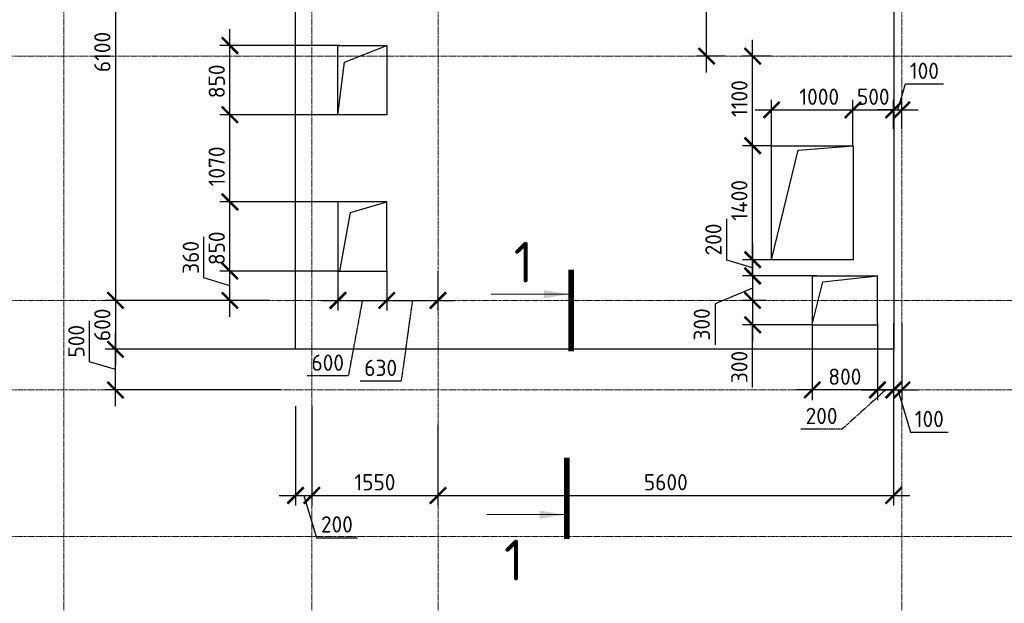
# Model space of a CAD drawing. Header units: millimetres. Extents: x -348641 to 659084, y -187953 to 16029.
# Tile 22 of 256: x -173467 to -161367, y -87178 to -80011. Entities that reach past the tile are written whole.
import ezdxf

# ---------------------------------------------------------------- set-up
doc = ezdxf.new("R2010")
doc.units = ezdxf.units.MM
for name, pattern in [('______5', [1100, 800, -100, 100, -100]), ('CENTER2', [28.575, 19.05, -3.175, 3.175, -3.175]), ('осевая', [50.8, 31.75, -6.35, 6.35, -6.35])]:
    doc.linetypes.add(name, pattern=pattern)
for name, color, linetype, lineweight in [('907Сл Осевые', 1, 'Continuous', 0), ('_0.5', 94, 'Continuous', 50), ('Standard', 7, 'Continuous', 25), ('Осевая', 10, 'CENTER2', 20), ('Оси', 40, '______5', 18), ('Перекрытие ж_бетон', 1, 'Continuous', 30), ('Размерная линия_ общее', 7, 'Continuous', 25), ('Узлы', 7, 'Continuous', 0)]:
    doc.layers.add(name, color=color, linetype=linetype, lineweight=lineweight)
doc.styles.add('GOST-2.304_Type-B', font='GOST_Common.ttf')
doc.dimstyles.new('СПДС', dxfattribs={"dimscale": 100, "dimtxt": 2.5, "dimasz": 2, "dimexe": 1.25, "dimexo": 0, "dimtad": 1, "dimdec": 0, "dimrnd": 5, "dimtxsty": 'GOST-2.304_Type-B', "dimblk": 'ARCHTICK', "dimcen": 2.5, "dimdle": 2, "dimclrd": 1, "dimclre": 1, "dimclrt": 1, "dimadec": 0, "dimazin": 2, "dimtfac": 0.75, "dimtdec": 0, "dimtmove": 1, "dimatfit": 3, "dimfxl": 1, "dimtfillclr": 256, "dimtolj": 1, "dimarcsym": 1})

# ---------------------------------------------------------------- blocks, each defined once
blk = doc.blocks.new('оси блок 2')
at = {"layer": 'Оси', "color": 16, "linetype": 'осевая', "lineweight": 0, "transparency": 33554687}
for p, q in [((-68904.7, -322543), (-68904.7, -347914.1)), ((-65854.7, -322543), (-65854.7, -347914.1)), ((-64304.7, -322543), (-64304.7, -347914.1)), ((-58604.7, -322543), (-58604.7, -347914.1)), ((-89822.3, -329401.3), (-37238.5, -329401.3)), ((-89822.3, -332401.3), (-37238.5, -332401.3)), ((-89822.3, -333501.3), (-37238.5, -333501.3)), ((-89822.3, -335301.3), (-37238.5, -335301.3))]:
    blk.add_line(p, q, dxfattribs=at)
blk = doc.blocks.new('_ArchTick')
at = {"color": 0, "linetype": 'ByBlock', "const_width": 0.15}
blk.add_lwpolyline([(-0.5, -0.5), (0.5, 0.5)], dxfattribs=at)
blk = doc.blocks.new('*D520')
at = {"layer": '907Сл Осевые', "color": 1, "lineweight": -2, "transparency": 16777216}
for p, q in [((-172290, -77158), (-172290, -83658)), ((-170077, -77358), (-172415, -77358)), ((-170403, -83458), (-172415, -83458))]:
    blk.add_line(p, q, dxfattribs=at)
at = {"layer": 'DEFPOINTS', "color": 0, "lineweight": 0, "transparency": 16777216}
for p in [(-170077, -77358, 360), (-172290, -83458), (-170403, -83458)]:
    blk.add_point(p, dxfattribs=at)
at = {"layer": '907Сл Осевые', "color": 1, "lineweight": -2, "transparency": 16777216, "xscale": 200, "yscale": 200, "zscale": 200}
for p, rotation in [((-172290, -77358), 90), ((-172290, -83458), 270)]:
    blk.add_blockref('_ArchTick', p, dxfattribs=dict(at, rotation=rotation))
at = {"layer": '907Сл Осевые', "color": 1, "lineweight": 0, "transparency": 16777216, "insert": (-172452, -80408), "char_height": 200, "attachment_point": 5, "rotation": 90, "style": 'GOST-2.304_Type-B'}
blk.add_mtext('\\A1;6100', dxfattribs=at)
blk = doc.blocks.new('*D521')
at = {"layer": '907Сл Осевые', "color": 1, "lineweight": -2, "transparency": 16777216}
for p, q in [((-172608, -84212), (-172608, -83707)), ((-172290, -84758), (-172290, -83858)), ((-170077, -84058), (-172415, -84058)), ((-172290, -84308), (-172608, -84212)), ((-170260, -84558), (-172415, -84558))]:
    blk.add_line(p, q, dxfattribs=at)
at = {"layer": 'DEFPOINTS', "color": 0, "lineweight": 0, "transparency": 16777216}
for p in [(-172290, -84058), (-170077, -84058, 360), (-170260, -84558)]:
    blk.add_point(p, dxfattribs=at)
at = {"layer": '907Сл Осевые', "color": 1, "lineweight": -2, "transparency": 16777216, "xscale": 200, "yscale": 200, "zscale": 200}
for p, rotation in [((-172290, -84058), 90), ((-172290, -84558), 270)]:
    blk.add_blockref('_ArchTick', p, dxfattribs=dict(at, rotation=rotation))
at = {"layer": '907Сл Осевые', "color": 1, "lineweight": 0, "transparency": 16777216, "insert": (-172771, -83960), "char_height": 200, "attachment_point": 5, "rotation": 90, "style": 'GOST-2.304_Type-B'}
blk.add_mtext('\\A1;500', dxfattribs=at)
blk = doc.blocks.new('*D522')
at = {"layer": '907Сл Осевые', "color": 1, "lineweight": -2, "transparency": 16777216}
for p, q in [((-170077, -84758), (-170077, -85978)), ((-169877, -84758), (-169877, -85978)), ((-170277, -85853), (-169677, -85853)), ((-169977, -85853), (-169821, -86372)), ((-169821, -86372), (-169316, -86372))]:
    blk.add_line(p, q, dxfattribs=at)
at = {"layer": 'DEFPOINTS', "color": 0, "lineweight": 0, "transparency": 16777216}
for p in [(-170077, -84758, 360), (-169877, -84758), (-169877, -85853)]:
    blk.add_point(p, dxfattribs=at)
at = {"layer": '907Сл Осевые', "color": 1, "lineweight": -2, "transparency": 16777216, "xscale": 200, "yscale": 200, "zscale": 200, "rotation": 180}
blk.add_blockref('_ArchTick', (-170077, -85853), dxfattribs=at)
at = {"layer": '907Сл Осевые', "color": 1, "lineweight": -2, "transparency": 16777216, "xscale": 200, "yscale": 200, "zscale": 200}
blk.add_blockref('_ArchTick', (-169877, -85853), dxfattribs=at)
at = {"layer": '907Сл Осевые', "color": 1, "lineweight": 0, "transparency": 16777216, "insert": (-169569, -86209), "char_height": 200, "attachment_point": 5, "style": 'GOST-2.304_Type-B'}
blk.add_mtext('\\A1;200', dxfattribs=at)
blk = doc.blocks.new('*D523')
at = {"layer": '907Сл Осевые', "color": 1, "lineweight": -2, "transparency": 16777216}
for p, q in [((-168327, -84985), (-168327, -85978)), ((-169877, -85145), (-169877, -85978)), ((-170077, -85853), (-168127, -85853))]:
    blk.add_line(p, q, dxfattribs=at)
at = {"layer": 'DEFPOINTS', "color": 0, "lineweight": 0, "transparency": 16777216}
for p in [(-168327, -84985), (-169877, -85145), (-168327, -85853)]:
    blk.add_point(p, dxfattribs=at)
at = {"layer": '907Сл Осевые', "color": 1, "lineweight": -2, "transparency": 16777216, "xscale": 200, "yscale": 200, "zscale": 200, "rotation": 180}
blk.add_blockref('_ArchTick', (-169877, -85853), dxfattribs=at)
at = {"layer": '907Сл Осевые', "color": 1, "lineweight": -2, "transparency": 16777216, "xscale": 200, "yscale": 200, "zscale": 200}
blk.add_blockref('_ArchTick', (-168327, -85853), dxfattribs=at)
at = {"layer": '907Сл Осевые', "color": 1, "lineweight": 0, "transparency": 16777216, "insert": (-169102, -85691), "char_height": 200, "attachment_point": 5, "style": 'GOST-2.304_Type-B'}
blk.add_mtext('\\A1;1550', dxfattribs=at)
blk = doc.blocks.new('*D524')
at = {"layer": '907Сл Осевые', "color": 1, "lineweight": -2, "transparency": 16777216}
for p, q in [((-162727, -84058), (-162727, -85978)), ((-168327, -84985), (-168327, -85978)), ((-168527, -85853), (-162527, -85853))]:
    blk.add_line(p, q, dxfattribs=at)
at = {"layer": 'DEFPOINTS', "color": 0, "lineweight": 0, "transparency": 16777216}
for p in [(-162727, -84058, 360), (-168327, -84985), (-162727, -85853)]:
    blk.add_point(p, dxfattribs=at)
at = {"layer": '907Сл Осевые', "color": 1, "lineweight": -2, "transparency": 16777216, "xscale": 200, "yscale": 200, "zscale": 200, "rotation": 180}
blk.add_blockref('_ArchTick', (-168327, -85853), dxfattribs=at)
at = {"layer": '907Сл Осевые', "color": 1, "lineweight": -2, "transparency": 16777216, "xscale": 200, "yscale": 200, "zscale": 200}
blk.add_blockref('_ArchTick', (-162727, -85853), dxfattribs=at)
at = {"layer": '907Сл Осевые', "color": 1, "lineweight": 0, "transparency": 16777216, "insert": (-165527, -85691), "char_height": 200, "attachment_point": 5, "style": 'GOST-2.304_Type-B'}
blk.add_mtext('\\A1;5600', dxfattribs=at)
blk = doc.blocks.new('*D546')
at = {"layer": 'DEFPOINTS', "color": 0, "linetype": 'Continuous', "lineweight": 0, "transparency": 16777216}
for p in [(-164460, -81558), (-164227, -81558), (-164229, -82958)]:
    blk.add_point(p, dxfattribs=at)
at = {"layer": 'Размерная линия_ общее', "color": 1, "linetype": 'Continuous', "lineweight": -2, "transparency": 16777216}
for p, q in [((-164460, -83158), (-164460, -81358)), ((-164227, -81558), (-164585, -81558)), ((-164229, -82958), (-164585, -82958))]:
    blk.add_line(p, q, dxfattribs=at)
at = {"layer": 'Размерная линия_ общее', "color": 1, "linetype": 'Continuous', "lineweight": -2, "transparency": 16777216, "xscale": 200, "yscale": 200, "zscale": 200}
for p, rotation in [((-164460, -81558), 90), ((-164460, -82958), 270)]:
    blk.add_blockref('_ArchTick', p, dxfattribs=dict(at, rotation=rotation))
at = {"layer": 'Размерная линия_ общее', "color": 1, "linetype": 'Continuous', "lineweight": 0, "transparency": 16777216, "insert": (-164623, -82230), "char_height": 200, "width": 71428.57, "attachment_point": 5, "rotation": 90, "style": 'GOST-2.304_Type-B'}
blk.add_mtext('\\A1;1400', dxfattribs=at)
blk = doc.blocks.new('*D547')
at = {"layer": 'DEFPOINTS', "color": 0, "linetype": 'Continuous', "lineweight": 0, "transparency": 16777216}
for p in [(-164460, -80458), (-164229, -80458), (-164227, -81558)]:
    blk.add_point(p, dxfattribs=at)
at = {"layer": 'Размерная линия_ общее', "color": 1, "linetype": 'Continuous', "lineweight": -2, "transparency": 16777216}
for p, q in [((-164460, -81758), (-164460, -80258)), ((-164229, -80458), (-164585, -80458)), ((-164227, -81558), (-164585, -81558))]:
    blk.add_line(p, q, dxfattribs=at)
at = {"layer": 'Размерная линия_ общее', "color": 1, "linetype": 'Continuous', "lineweight": -2, "transparency": 16777216, "xscale": 200, "yscale": 200, "zscale": 200}
for p, rotation in [((-164460, -80458), 90), ((-164460, -81558), 270)]:
    blk.add_blockref('_ArchTick', p, dxfattribs=dict(at, rotation=rotation))
at = {"layer": 'Размерная линия_ общее', "color": 1, "linetype": 'Continuous', "lineweight": 0, "transparency": 16777216, "insert": (-164623, -80980), "char_height": 200, "width": 71428.57, "attachment_point": 5, "rotation": 90, "style": 'GOST-2.304_Type-B'}
blk.add_mtext('\\A1;1100', dxfattribs=at)
blk = doc.blocks.new('*D548')
at = {"layer": 'DEFPOINTS', "color": 0, "linetype": 'Continuous', "lineweight": 0, "transparency": 16777216}
for p in [(-163227, -81119), (-164227, -81558), (-163227, -81558)]:
    blk.add_point(p, dxfattribs=at)
at = {"layer": 'Размерная линия_ общее', "color": 1, "linetype": 'Continuous', "lineweight": -2, "transparency": 16777216}
for p, q in [((-164227, -81558), (-164227, -80994)), ((-163227, -81558), (-163227, -80994)), ((-164427, -81119), (-163027, -81119))]:
    blk.add_line(p, q, dxfattribs=at)
at = {"layer": 'Размерная линия_ общее', "color": 1, "linetype": 'Continuous', "lineweight": -2, "transparency": 16777216, "xscale": 200, "yscale": 200, "zscale": 200, "rotation": 180}
blk.add_blockref('_ArchTick', (-164227, -81119), dxfattribs=at)
at = {"layer": 'Размерная линия_ общее', "color": 1, "linetype": 'Continuous', "lineweight": -2, "transparency": 16777216, "xscale": 200, "yscale": 200, "zscale": 200}
blk.add_blockref('_ArchTick', (-163227, -81119), dxfattribs=at)
at = {"layer": 'Размерная линия_ общее', "color": 1, "linetype": 'Continuous', "lineweight": 0, "transparency": 16777216, "insert": (-163642, -80957), "char_height": 200, "width": 53571.43, "attachment_point": 5, "style": 'GOST-2.304_Type-B'}
blk.add_mtext('\\A1;1000', dxfattribs=at)
blk = doc.blocks.new('*D549')
at = {"layer": 'DEFPOINTS', "color": 0, "linetype": 'Continuous', "lineweight": 0, "transparency": 16777216}
for p in [(-162727, -81119), (-163227, -81350), (-162727, -81350, 360)]:
    blk.add_point(p, dxfattribs=at)
at = {"layer": 'Размерная линия_ общее', "color": 1, "linetype": 'Continuous', "lineweight": -2, "transparency": 16777216}
for p, q in [((-163227, -81350), (-163227, -80994)), ((-162727, -81350), (-162727, -80994)), ((-163427, -81119), (-162527, -81119))]:
    blk.add_line(p, q, dxfattribs=at)
at = {"layer": 'Размерная линия_ общее', "color": 1, "linetype": 'Continuous', "lineweight": -2, "transparency": 16777216, "xscale": 200, "yscale": 200, "zscale": 200, "rotation": 180}
blk.add_blockref('_ArchTick', (-163227, -81119), dxfattribs=at)
at = {"layer": 'Размерная линия_ общее', "color": 1, "linetype": 'Continuous', "lineweight": -2, "transparency": 16777216, "xscale": 200, "yscale": 200, "zscale": 200}
blk.add_blockref('_ArchTick', (-162727, -81119), dxfattribs=at)
at = {"layer": 'Размерная линия_ общее', "color": 1, "linetype": 'Continuous', "lineweight": 0, "transparency": 16777216, "insert": (-162977, -80957), "char_height": 200, "width": 53571.43, "attachment_point": 5, "style": 'GOST-2.304_Type-B'}
blk.add_mtext('\\A1;500', dxfattribs=at)
blk = doc.blocks.new('*D553')
at = {"layer": 'DEFPOINTS', "color": 0, "linetype": 'Continuous', "lineweight": 0, "transparency": 16777216}
for p in [(-165026, -78553), (-164795, -78553), (-164795, -80458)]:
    blk.add_point(p, dxfattribs=at)
at = {"layer": 'Размерная линия_ общее', "color": 1, "linetype": 'Continuous', "lineweight": -2, "transparency": 16777216}
for p, q in [((-165026, -80658), (-165026, -78353)), ((-164795, -78553), (-165151, -78553)), ((-164795, -80458), (-165151, -80458))]:
    blk.add_line(p, q, dxfattribs=at)
at = {"layer": 'Размерная линия_ общее', "color": 1, "linetype": 'Continuous', "lineweight": -2, "transparency": 16777216, "xscale": 200, "yscale": 200, "zscale": 200}
for p, rotation in [((-165026, -78553), 90), ((-165026, -80458), 270)]:
    blk.add_blockref('_ArchTick', p, dxfattribs=dict(at, rotation=rotation))
at = {"layer": 'Размерная линия_ общее', "color": 1, "linetype": 'Continuous', "lineweight": 0, "transparency": 16777216, "insert": (-165188, -79526), "char_height": 200, "width": 71428.57, "attachment_point": 5, "rotation": 90, "style": 'GOST-2.304_Type-B'}
blk.add_mtext('\\A1;1905', dxfattribs=at)
blk = doc.blocks.new('*D554')
at = {"layer": 'DEFPOINTS', "color": 0, "linetype": 'Continuous', "lineweight": 0, "transparency": 16777216}
for p in [(-165026, -77463), (-164795, -77463), (-164795, -78553)]:
    blk.add_point(p, dxfattribs=at)
at = {"layer": 'Размерная линия_ общее', "color": 1, "linetype": 'Continuous', "lineweight": -2, "transparency": 16777216}
for p, q in [((-165026, -78753), (-165026, -77263)), ((-164795, -77463), (-165151, -77463)), ((-164795, -78553), (-165151, -78553))]:
    blk.add_line(p, q, dxfattribs=at)
at = {"layer": 'Размерная линия_ общее', "color": 1, "linetype": 'Continuous', "lineweight": -2, "transparency": 16777216, "xscale": 200, "yscale": 200, "zscale": 200}
for p, rotation in [((-165026, -77463), 90), ((-165026, -78553), 270)]:
    blk.add_blockref('_ArchTick', p, dxfattribs=dict(at, rotation=rotation))
at = {"layer": 'Размерная линия_ общее', "color": 1, "linetype": 'Continuous', "lineweight": 0, "transparency": 16777216, "insert": (-165188, -78030), "char_height": 200, "width": 71428.57, "attachment_point": 5, "rotation": 90, "style": 'GOST-2.304_Type-B'}
blk.add_mtext('\\A1;1090', dxfattribs=at)
blk = doc.blocks.new('*D555')
at = {"layer": 'DEFPOINTS', "color": 0, "linetype": 'Continuous', "lineweight": 0, "transparency": 16777216}
for p in [(-170761, -77508), (-170104, -77508), (-170104, -78608)]:
    blk.add_point(p, dxfattribs=at)
at = {"layer": 'Размерная линия_ общее', "color": 1, "linetype": 'Continuous', "lineweight": -2, "transparency": 16777216}
for p, q in [((-170761, -78808), (-170761, -77308)), ((-170104, -77508), (-170886, -77508)), ((-170104, -78608), (-170886, -78608))]:
    blk.add_line(p, q, dxfattribs=at)
at = {"layer": 'Размерная линия_ общее', "color": 1, "linetype": 'Continuous', "lineweight": -2, "transparency": 16777216, "xscale": 200, "yscale": 200, "zscale": 200}
for p, rotation in [((-170761, -77508), 90), ((-170761, -78608), 270)]:
    blk.add_blockref('_ArchTick', p, dxfattribs=dict(at, rotation=rotation))
at = {"layer": 'Размерная линия_ общее', "color": 1, "linetype": 'Continuous', "lineweight": 0, "transparency": 16777216, "insert": (-170924, -78080), "char_height": 200, "width": 71428.57, "attachment_point": 5, "rotation": 90, "style": 'GOST-2.304_Type-B'}
blk.add_mtext('\\A1;1100', dxfattribs=at)
blk = doc.blocks.new('*D558')
at = {"layer": 'DEFPOINTS', "color": 0, "linetype": 'Continuous', "lineweight": 0, "transparency": 16777216}
for p in [(-170884, -82248), (-169534, -82248), (-169534, -83098)]:
    blk.add_point(p, dxfattribs=at)
at = {"layer": 'Размерная линия_ общее', "color": 1, "linetype": 'Continuous', "lineweight": -2, "transparency": 16777216}
for p, q in [((-170884, -83298), (-170884, -82048)), ((-169534, -82248), (-171009, -82248)), ((-169534, -83098), (-171009, -83098))]:
    blk.add_line(p, q, dxfattribs=at)
at = {"layer": 'Размерная линия_ общее', "color": 1, "linetype": 'Continuous', "lineweight": -2, "transparency": 16777216, "xscale": 200, "yscale": 200, "zscale": 200}
for p, rotation in [((-170884, -82248), 90), ((-170884, -83098), 270)]:
    blk.add_blockref('_ArchTick', p, dxfattribs=dict(at, rotation=rotation))
at = {"layer": 'Размерная линия_ общее', "color": 1, "linetype": 'Continuous', "lineweight": 0, "transparency": 16777216, "insert": (-171046, -82818), "char_height": 200, "width": 53571.43, "attachment_point": 5, "rotation": 90, "style": 'GOST-2.304_Type-B'}
blk.add_mtext('\\A1;850', dxfattribs=at)
blk = doc.blocks.new('*D559')
at = {"layer": 'DEFPOINTS', "color": 0, "linetype": 'Continuous', "lineweight": 0, "transparency": 16777216}
for p in [(-170884, -81178), (-169534, -81178), (-169534, -82248)]:
    blk.add_point(p, dxfattribs=at)
at = {"layer": 'Размерная линия_ общее', "color": 1, "linetype": 'Continuous', "lineweight": -2, "transparency": 16777216}
for p, q in [((-170884, -82448), (-170884, -80978)), ((-169534, -81178), (-171009, -81178)), ((-169534, -82248), (-171009, -82248))]:
    blk.add_line(p, q, dxfattribs=at)
at = {"layer": 'Размерная линия_ общее', "color": 1, "linetype": 'Continuous', "lineweight": -2, "transparency": 16777216, "xscale": 200, "yscale": 200, "zscale": 200}
for p, rotation in [((-170884, -81178), 90), ((-170884, -82248), 270)]:
    blk.add_blockref('_ArchTick', p, dxfattribs=dict(at, rotation=rotation))
at = {"layer": 'Размерная линия_ общее', "color": 1, "linetype": 'Continuous', "lineweight": 0, "transparency": 16777216, "insert": (-171046, -81813), "char_height": 200, "width": 71428.57, "attachment_point": 5, "rotation": 90, "style": 'GOST-2.304_Type-B'}
blk.add_mtext('\\A1;1070', dxfattribs=at)
blk = doc.blocks.new('*D560')
at = {"layer": 'DEFPOINTS', "color": 0, "linetype": 'Continuous', "lineweight": 0, "transparency": 16777216}
for p in [(-170884, -80328), (-169534, -80328), (-169534, -81178)]:
    blk.add_point(p, dxfattribs=at)
at = {"layer": 'Размерная линия_ общее', "color": 1, "linetype": 'Continuous', "lineweight": -2, "transparency": 16777216}
for p, q in [((-170884, -81378), (-170884, -80128)), ((-169534, -80328), (-171009, -80328)), ((-169534, -81178), (-171009, -81178))]:
    blk.add_line(p, q, dxfattribs=at)
at = {"layer": 'Размерная линия_ общее', "color": 1, "linetype": 'Continuous', "lineweight": -2, "transparency": 16777216, "xscale": 200, "yscale": 200, "zscale": 200}
for p, rotation in [((-170884, -80328), 90), ((-170884, -81178), 270)]:
    blk.add_blockref('_ArchTick', p, dxfattribs=dict(at, rotation=rotation))
at = {"layer": 'Размерная линия_ общее', "color": 1, "linetype": 'Continuous', "lineweight": 0, "transparency": 16777216, "insert": (-171046, -80768), "char_height": 200, "width": 53571.43, "attachment_point": 5, "rotation": 90, "style": 'GOST-2.304_Type-B'}
blk.add_mtext('\\A1;850', dxfattribs=at)
blk = doc.blocks.new('*D854')
at = {"layer": 'DEFPOINTS', "color": 0, "lineweight": 0, "transparency": 16777216}
for p in [(-169557, -83098), (-168957, -83098), (-168957, -83458)]:
    blk.add_point(p, dxfattribs=at)
at = {"layer": 'Осевая', "color": 1, "lineweight": -2, "transparency": 16777216}
for p, q in [((-169557, -83098), (-169557, -83583)), ((-168957, -83098), (-168957, -83583)), ((-169757, -83458), (-168757, -83458)), ((-169257, -83458), (-169429, -84385)), ((-169429, -84385), (-169934, -84385))]:
    blk.add_line(p, q, dxfattribs=at)
at = {"layer": 'Осевая', "color": 1, "lineweight": -2, "transparency": 16777216, "xscale": 200, "yscale": 200, "zscale": 200, "rotation": 180}
blk.add_blockref('_ArchTick', (-169557, -83458), dxfattribs=at)
at = {"layer": 'Осевая', "color": 1, "lineweight": -2, "transparency": 16777216, "xscale": 200, "yscale": 200, "zscale": 200}
blk.add_blockref('_ArchTick', (-168957, -83458), dxfattribs=at)
at = {"layer": 'Осевая', "color": 1, "transparency": 16777216, "insert": (-169682, -84223), "char_height": 200, "attachment_point": 5, "style": 'GOST-2.304_Type-B'}
blk.add_mtext('\\A1;600', dxfattribs=at)
blk = doc.blocks.new('*D855')
at = {"layer": 'DEFPOINTS', "color": 0, "lineweight": 0, "transparency": 16777216}
for p in [(-168957, -83098), (-168327, -83098), (-168327, -83458)]:
    blk.add_point(p, dxfattribs=at)
at = {"layer": 'Осевая', "color": 1, "lineweight": -2, "transparency": 16777216}
for p, q in [((-168957, -83098), (-168957, -83583)), ((-168327, -83098), (-168327, -83583)), ((-169157, -83458), (-168127, -83458)), ((-168642, -83458), (-168779, -84450)), ((-168779, -84450), (-169284, -84450))]:
    blk.add_line(p, q, dxfattribs=at)
at = {"layer": 'Осевая', "color": 1, "lineweight": -2, "transparency": 16777216, "xscale": 200, "yscale": 200, "zscale": 200, "rotation": 180}
blk.add_blockref('_ArchTick', (-168957, -83458), dxfattribs=at)
at = {"layer": 'Осевая', "color": 1, "lineweight": -2, "transparency": 16777216, "xscale": 200, "yscale": 200, "zscale": 200}
blk.add_blockref('_ArchTick', (-168327, -83458), dxfattribs=at)
at = {"layer": 'Осевая', "color": 1, "transparency": 16777216, "insert": (-169031, -84287), "char_height": 200, "attachment_point": 5, "style": 'GOST-2.304_Type-B'}
blk.add_mtext('\\A1;630', dxfattribs=at)
blk = doc.blocks.new('*D856')
at = {"layer": 'DEFPOINTS', "color": 0, "lineweight": 0, "transparency": 16777216}
for p in [(-162927, -83738, 200), (-162727, -83738, 360), (-162727, -84558)]:
    blk.add_point(p, dxfattribs=at)
at = {"layer": 'Осевая', "color": 1, "lineweight": -2, "transparency": 16777216}
for p, q in [((-162927, -83738), (-162927, -84683)), ((-162727, -83738), (-162727, -84683)), ((-162827, -84558), (-163361, -85040)), ((-163127, -84558), (-162527, -84558)), ((-163361, -85040), (-163866, -85040))]:
    blk.add_line(p, q, dxfattribs=at)
at = {"layer": 'Осевая', "color": 1, "lineweight": -2, "transparency": 16777216, "xscale": 200, "yscale": 200, "zscale": 200, "rotation": 180}
blk.add_blockref('_ArchTick', (-162927, -84558), dxfattribs=at)
at = {"layer": 'Осевая', "color": 1, "lineweight": -2, "transparency": 16777216, "xscale": 200, "yscale": 200, "zscale": 200}
blk.add_blockref('_ArchTick', (-162727, -84558), dxfattribs=at)
at = {"layer": 'Осевая', "color": 1, "transparency": 16777216, "insert": (-163613, -84877), "char_height": 200, "attachment_point": 5, "style": 'GOST-2.304_Type-B'}
blk.add_mtext('\\A1;200', dxfattribs=at)
blk = doc.blocks.new('*D1179')
at = {"layer": '_0.5', "color": 1, "lineweight": -2, "transparency": 16777216}
for p, q in [((-163727, -83738), (-163727, -84683)), ((-162927, -83738), (-162927, -84683)), ((-162727, -84558), (-163927, -84558))]:
    blk.add_line(p, q, dxfattribs=at)
at = {"layer": 'DEFPOINTS', "color": 0, "lineweight": 0, "transparency": 16777216}
for p in [(-163727, -83738, 200), (-162927, -83738), (-163727, -84558)]:
    blk.add_point(p, dxfattribs=at)
at = {"layer": '_0.5', "color": 1, "lineweight": -2, "transparency": 16777216, "xscale": 200, "yscale": 200, "zscale": 200, "rotation": 180}
blk.add_blockref('_ArchTick', (-163727, -84558), dxfattribs=at)
at = {"layer": '_0.5', "color": 1, "lineweight": -2, "transparency": 16777216, "xscale": 200, "yscale": 200, "zscale": 200}
blk.add_blockref('_ArchTick', (-162927, -84558), dxfattribs=at)
at = {"layer": '_0.5', "color": 1, "lineweight": 0, "transparency": 16777216, "insert": (-163327, -84395), "char_height": 200, "attachment_point": 5, "style": 'GOST-2.304_Type-B'}
blk.add_mtext('\\A1;800', dxfattribs=at)
blk = doc.blocks.new('*D1181')
at = {"layer": '_0.5', "color": 1, "lineweight": -2, "transparency": 16777216}
for p, q in [((-171203, -83182), (-171203, -82677)), ((-170884, -83658), (-170884, -82898)), ((-170884, -83098), (-171009, -83098)), ((-170884, -83278), (-171203, -83182)), ((-170884, -83458), (-171009, -83458))]:
    blk.add_line(p, q, dxfattribs=at)
at = {"layer": 'DEFPOINTS', "color": 0, "lineweight": 0, "transparency": 16777216}
for p in [(-170884, -83098), (-170884, -83098), (-170884, -83458)]:
    blk.add_point(p, dxfattribs=at)
at = {"layer": '_0.5', "color": 1, "lineweight": -2, "transparency": 16777216, "xscale": 200, "yscale": 200, "zscale": 200}
for p, rotation in [((-170884, -83098), 90), ((-170884, -83458), 270)]:
    blk.add_blockref('_ArchTick', p, dxfattribs=dict(at, rotation=rotation))
at = {"layer": '_0.5', "color": 1, "lineweight": 0, "transparency": 16777216, "insert": (-171365, -82930), "char_height": 200, "attachment_point": 5, "rotation": 90, "style": 'GOST-2.304_Type-B'}
blk.add_mtext('\\A1;360', dxfattribs=at)
blk = doc.blocks.new('*D1184')
at = {"layer": '_0.5', "color": 1, "lineweight": -2, "transparency": 16777216}
for p, q in [((-162677, -81119), (-162581, -80800)), ((-162581, -80800), (-162116, -80800)), ((-162727, -81350), (-162727, -80994)), ((-162627, -81350), (-162627, -80994)), ((-162727, -81119), (-162927, -81119)), ((-162727, -81119), (-162627, -81119)), ((-162727, -81119), (-162627, -81119)), ((-162627, -81119), (-162427, -81119))]:
    blk.add_line(p, q, dxfattribs=at)
at = {"layer": 'DEFPOINTS', "color": 0, "lineweight": 0, "transparency": 16777216}
for p in [(-162627, -81119), (-162727, -81350), (-162627, -81350)]:
    blk.add_point(p, dxfattribs=at)
at = {"layer": '_0.5', "color": 1, "lineweight": -2, "transparency": 16777216, "xscale": 200, "yscale": 200, "zscale": 200}
blk.add_blockref('_ArchTick', (-162727, -81119), dxfattribs=at)
at = {"layer": '_0.5', "color": 1, "lineweight": -2, "transparency": 16777216, "xscale": 200, "yscale": 200, "zscale": 200, "rotation": 180}
blk.add_blockref('_ArchTick', (-162627, -81119), dxfattribs=at)
at = {"layer": '_0.5', "color": 1, "lineweight": 0, "transparency": 16777216, "insert": (-162349, -80638), "char_height": 200, "attachment_point": 5, "style": 'GOST-2.304_Type-B'}
blk.add_mtext('\\A1;100', dxfattribs=at)
blk = doc.blocks.new('*D1185')
at = {"layer": '_0.5', "color": 1, "lineweight": -2, "transparency": 16777216}
for p, q in [((-162727, -83738), (-162727, -84683)), ((-162627, -83738), (-162627, -84683)), ((-162727, -84558), (-162927, -84558)), ((-162727, -84558), (-162627, -84558)), ((-162727, -84558), (-162627, -84558)), ((-162677, -84558), (-162521, -85077)), ((-162627, -84558), (-162427, -84558)), ((-162521, -85077), (-162056, -85077))]:
    blk.add_line(p, q, dxfattribs=at)
at = {"layer": 'DEFPOINTS', "color": 0, "lineweight": 0, "transparency": 16777216}
for p in [(-162727, -83738), (-162627, -83738), (-162627, -84558)]:
    blk.add_point(p, dxfattribs=at)
at = {"layer": '_0.5', "color": 1, "lineweight": -2, "transparency": 16777216, "xscale": 200, "yscale": 200, "zscale": 200}
blk.add_blockref('_ArchTick', (-162727, -84558), dxfattribs=at)
at = {"layer": '_0.5', "color": 1, "lineweight": -2, "transparency": 16777216, "xscale": 200, "yscale": 200, "zscale": 200, "rotation": 180}
blk.add_blockref('_ArchTick', (-162627, -84558), dxfattribs=at)
at = {"layer": '_0.5', "color": 1, "lineweight": 0, "transparency": 16777216, "insert": (-162289, -84914), "char_height": 200, "attachment_point": 5, "style": 'GOST-2.304_Type-B'}
blk.add_mtext('\\A1;100', dxfattribs=at)
blk = doc.blocks.new('*D1240')
at = {"layer": '907Сл Осевые', "color": 1, "lineweight": -2, "transparency": 16777216}
for p, q in [((-172290, -83258), (-172290, -84258)), ((-170403, -83458), (-172415, -83458)), ((-171704, -84058), (-172415, -84058))]:
    blk.add_line(p, q, dxfattribs=at)
at = {"layer": 'DEFPOINTS', "color": 0, "lineweight": 0, "transparency": 16777216}
for p in [(-170403, -83458), (-172290, -84058), (-171704, -84058)]:
    blk.add_point(p, dxfattribs=at)
at = {"layer": '907Сл Осевые', "color": 1, "lineweight": -2, "transparency": 16777216, "xscale": 200, "yscale": 200, "zscale": 200}
for p, rotation in [((-172290, -83458), 90), ((-172290, -84058), 270)]:
    blk.add_blockref('_ArchTick', p, dxfattribs=dict(at, rotation=rotation))
at = {"layer": '907Сл Осевые', "color": 1, "lineweight": 0, "transparency": 16777216, "insert": (-172452, -83758), "char_height": 200, "attachment_point": 5, "rotation": 90, "style": 'GOST-2.304_Type-B'}
blk.add_mtext('\\A1;600', dxfattribs=at)
blk = doc.blocks.new('*D1241')
at = {"layer": 'DEFPOINTS', "color": 0, "lineweight": 0, "transparency": 16777216}
for p in [(-164229, -82958), (-164460, -83158), (-164291, -83158)]:
    blk.add_point(p, dxfattribs=at)
at = {"layer": 'Размерная линия_ общее', "color": 1, "lineweight": -2, "transparency": 16777216}
for p, q in [((-164779, -82962), (-164779, -82457)), ((-164460, -82758), (-164460, -83358)), ((-164460, -83058), (-164779, -82962)), ((-164229, -82958), (-164585, -82958)), ((-164291, -83158), (-164585, -83158))]:
    blk.add_line(p, q, dxfattribs=at)
at = {"layer": 'Размерная линия_ общее', "color": 1, "lineweight": -2, "transparency": 16777216, "xscale": 200, "yscale": 200, "zscale": 200}
for p, rotation in [((-164460, -82958), 90), ((-164460, -83158), 270)]:
    blk.add_blockref('_ArchTick', p, dxfattribs=dict(at, rotation=rotation))
at = {"layer": 'Размерная линия_ общее', "color": 1, "lineweight": 0, "transparency": 16777216, "insert": (-164942, -82710), "char_height": 200, "attachment_point": 5, "rotation": 90, "style": 'GOST-2.304_Type-B'}
blk.add_mtext('\\A1;200', dxfattribs=at)
blk = doc.blocks.new('*D1242')
at = {"layer": 'DEFPOINTS', "color": 0, "lineweight": 0, "transparency": 16777216}
for p in [(-163672, -83158, 200), (-164460, -83458), (-164294, -83458)]:
    blk.add_point(p, dxfattribs=at)
at = {"layer": 'Размерная линия_ общее', "color": 1, "lineweight": -2, "transparency": 16777216}
for p, q in [((-164460, -82958), (-164460, -83658)), ((-163672, -83158), (-164585, -83158)), ((-164460, -83308), (-164922, -83500)), ((-164294, -83458), (-164585, -83458)), ((-164922, -83500), (-164922, -84005))]:
    blk.add_line(p, q, dxfattribs=at)
at = {"layer": 'Размерная линия_ общее', "color": 1, "lineweight": -2, "transparency": 16777216, "xscale": 200, "yscale": 200, "zscale": 200}
for p, rotation in [((-164460, -83158), 90), ((-164460, -83458), 270)]:
    blk.add_blockref('_ArchTick', p, dxfattribs=dict(at, rotation=rotation))
at = {"layer": 'Размерная линия_ общее', "color": 1, "lineweight": 0, "transparency": 16777216, "insert": (-165085, -83753), "char_height": 200, "attachment_point": 5, "rotation": 90, "style": 'GOST-2.304_Type-B'}
blk.add_mtext('\\A1;300', dxfattribs=at)
blk = doc.blocks.new('*D1243')
at = {"layer": 'DEFPOINTS', "color": 0, "lineweight": 0, "transparency": 16777216}
for p in [(-164294, -83458), (-164460, -83758), (-163727, -83758, 200)]:
    blk.add_point(p, dxfattribs=at)
at = {"layer": 'Размерная линия_ общее', "color": 1, "lineweight": -2, "transparency": 16777216}
for p, q in [((-164460, -83258), (-164460, -83958)), ((-164294, -83458), (-164585, -83458)), ((-163727, -83758), (-164585, -83758)), ((-164460, -84528), (-164460, -83758))]:
    blk.add_line(p, q, dxfattribs=at)
at = {"layer": 'Размерная линия_ общее', "color": 1, "lineweight": -2, "transparency": 16777216, "xscale": 200, "yscale": 200, "zscale": 200}
for p, rotation in [((-164460, -83458), 90), ((-164460, -83758), 270)]:
    blk.add_blockref('_ArchTick', p, dxfattribs=dict(at, rotation=rotation))
at = {"layer": 'Размерная линия_ общее', "color": 1, "lineweight": 0, "transparency": 16777216, "insert": (-164623, -84276), "char_height": 200, "attachment_point": 5, "rotation": 90, "style": 'GOST-2.304_Type-B'}
blk.add_mtext('\\A1;300', dxfattribs=at)

msp = doc.modelspace()

# ---------------------------------------------------------------- linework, layer by layer
at = {"layer": 'Standard', "color": 7, "linetype": 'Continuous', "lineweight": 25, "transparency": 33554687}
for points in [[(-169556.7, -81178), (-169474.7, -80532.8), (-168956.7, -80328)], [(-164226.7, -82958), (-163902, -81614.4), (-163226.7, -81558)], [(-169534.2, -83098), (-169400.1, -82378.8), (-168956.7, -82248)]]:
    msp.add_lwpolyline(points, dxfattribs=at)
at = {"layer": 'Standard', "color": 7, "linetype": 'Continuous', "lineweight": 25, "transparency": 33554687, "elevation": 200}
msp.add_lwpolyline([(-163726.5, -83738.3), (-163599.4, -83229), (-162926.5, -83158)], dxfattribs=at)
at = {"layer": 'Перекрытие ж_бетон', "color": 3}
for p, q in [((-163726.5, -83158, 200), (-162926.5, -83158, 200)), ((-163726.5, -83738.3, 200), (-163726.5, -83158, 200)), ((-162926.5, -83738.3, 200), (-162926.5, -83158, 200)), ((-163726.5, -83758, 200), (-162926.5, -83758, 200))]:
    msp.add_line(p, q, dxfattribs=at)
at = {"layer": 'Перекрытие ж_бетон', "color": 3, "elevation": 360}
msp.add_lwpolyline([(-170076.7, -77108), (-162726.9, -77108), (-162726.9, -84058), (-170076.7, -84058)], close=True, dxfattribs=at)
at = {"layer": 'Перекрытие ж_бетон', "color": 3}
for points in [[(-169556.7, -80328), (-168956.7, -80328), (-168956.7, -81178), (-169556.7, -81178), (-169556.7, -80328)], [(-163226.7, -82958), (-164226.7, -82958), (-164226.7, -81558), (-163226.7, -81558), (-163226.7, -82958)], [(-168956.7, -82248), (-169556.7, -82248), (-169556.7, -83098), (-168956.7, -83098), (-168956.7, -82248)]]:
    msp.add_lwpolyline(points, close=True, dxfattribs=at)
at = {"layer": 'Узлы', "color": 1, "linetype": 'Continuous', "lineweight": 0}
for p, q in [((-166724.4, -83381.9), (-167674.4, -83381.9)), ((-166777.9, -86088.9), (-167727.9, -86088.9))]:
    msp.add_line(p, q, dxfattribs=at)
at = {"layer": 'Узлы', "color": 1, "linetype": 'Continuous', "lineweight": 0, "const_width": 70}
for points in [[(-166689.4, -83081.9), (-166689.4, -84081.9)], [(-166742.9, -86388.9), (-166742.9, -85388.9)]]:
    msp.add_lwpolyline(points, dxfattribs=at)
at = {"layer": 'Узлы', "color": 1, "linetype": 'Continuous', "lineweight": 0}
for points in [[(-166724.4, -83381.9), (-167024.8, -83331.6), (-167024.8, -83432.2)], [(-166777.9, -86088.9), (-167078.4, -86038.7), (-167078.4, -86139.2)]]:
    msp.add_solid(points, dxfattribs=at)

# ---------------------------------------------------------------- block references
at = {"layer": 'Размерная линия_ общее', "color": 218, "linetype": 'Continuous', "lineweight": 13, "true_color": 0x500050, "transparency": 33554687}
msp.add_blockref('оси блок 2', (-104022, 248943.4), dxfattribs=at)

# ---------------------------------------------------------------- texts
at = {"layer": 'Узлы', "color": 1, "linetype": 'Continuous', "lineweight": 0, "char_height": 500, "attachment_point": 5, "style": 'GOST-2.304_Type-B'}
for insert in [(-167276.6, -82988.6), (-167395, -86647.4)]:
    msp.add_mtext_dynamic_manual_height_columns('1', width=723.88, gutter_width=25, heights=[0], dxfattribs=dict(at, insert=insert))

# ---------------------------------------------------------------- dimensions: what is measured, and where the dimension line sits
at = {"layer": '907Сл Осевые', "lineweight": 0}
for base, p1, p2, picture, middle in [((-172289.7, -83458), (-170076.7, -77358, 360), (-170403.4, -83458), '*D520', (-172452.2, -80408)), ((-172289.7, -84058), (-170260.1, -84558), (-170076.7, -84058, 360), '*D521', (-172771, -84149.8))]:
    dim = msp.add_linear_dim(base=base, p1=p1, p2=p2, angle=90, dimstyle='СПДС', override={"dimtxt": 2}, dxfattribs=at)
    dim.commit()
    dim.dimension.update_dxf_attribs({"geometry": picture, "text_midpoint": middle})
at = {"layer": '907Сл Осевые', "color": 4, "lineweight": 0}
dim = msp.add_linear_dim(base=(-172289.7, -84058), p1=(-170403.4, -83458), p2=(-171704.1, -84058), angle=90, dimstyle='СПДС', override={"dimtxt": 2}, dxfattribs=at)
dim.commit()
dim.dimension.update_dxf_attribs({"geometry": '*D1240', "text_midpoint": (-172452.2, -83758)})
at = {"layer": '907Сл Осевые', "lineweight": 0}
for base, p1, p2, picture, middle in [((-162726.9, -85853.2), (-168326.7, -84985.3), (-162726.9, -84058, 360), '*D524', (-165526.8, -85690.7)), ((-169876.7, -85853.2), (-170076.7, -84758, 360), (-169876.7, -84758), '*D522', (-169758.6, -86209.4)), ((-168326.7, -85853.2), (-169876.7, -85145.1), (-168326.7, -84985.3), '*D523', (-169101.7, -85690.7))]:
    dim = msp.add_linear_dim(base=base, p1=p1, p2=p2, dimstyle='СПДС', override={"dimtxt": 2}, dxfattribs=at)
    dim.commit()
    dim.dimension.update_dxf_attribs({"geometry": picture, "text_midpoint": middle})
at = {"layer": '_0.5', "color": 4, "lineweight": 0}
for base, p1, p2, picture, middle in [((-162626.7, -81119.2), (-162726.9, -81350.5), (-162626.7, -81350.5), '*D1184', (-162518.7, -80638)), ((-163726.5, -84558), (-162926.7, -83738.3), (-163726.5, -83738.3, 200), '*D1179', (-163326.6, -84395.5)), ((-162626.7, -84558), (-162726.9, -83738.3), (-162626.7, -83738.3), '*D1185', (-162458.7, -84914.2))]:
    dim = msp.add_linear_dim(base=base, p1=p1, p2=p2, dimstyle='СПДС', override={"dimtxt": 2}, dxfattribs=at)
    dim.commit()
    dim.dimension.update_dxf_attribs({"geometry": picture, "text_midpoint": middle})
dim = msp.add_linear_dim(base=(-170883.9, -83098), p1=(-170883.9, -83458), p2=(-170883.9, -83098), angle=90, dimstyle='СПДС', override={"dimtxt": 2}, dxfattribs=at)
dim.commit()
dim.dimension.update_dxf_attribs({"geometry": '*D1181', "text_midpoint": (-171365.2, -83119.8)})
at = {"layer": 'Осевая', "color": 4}
for base, p1, p2, picture, middle in [((-168956.7, -83458), (-169556.7, -83098), (-168956.7, -83098), '*D854', (-169491.8, -84385.4)), ((-168326.7, -83458), (-168956.7, -83098), (-168326.7, -83098), '*D855', (-168841.5, -84449.9)), ((-162726.9, -84558), (-162926.5, -83738.3, 200), (-162726.9, -83738.3, 360), '*D856', (-163423.3, -85039.8))]:
    dim = msp.add_linear_dim(base=base, p1=p1, p2=p2, dimstyle='СПДС', override={"dimtxt": 2}, dxfattribs=at)
    dim.commit()
    dim.dimension.update_dxf_attribs({"geometry": picture, "text_midpoint": middle, "dimtype": 160})
at = {"layer": 'Размерная линия_ общее', "color": 218, "linetype": 'Continuous', "lineweight": 0, "true_color": 0x500050, "transparency": 33554687}
for base, p1, p2, picture, middle in [((-165025.8, -77463.1), (-164794.5, -78553.1), (-164794.5, -77463.1), '*D554', (-165025.8, -78029.6)), ((-170761.3, -77508), (-170104.1, -78608), (-170104.1, -77508), '*D555', (-170761.3, -78079.5)), ((-165025.8, -78553.1), (-164794.5, -80458), (-164794.5, -78553.1), '*D553', (-165025.8, -79525.6)), ((-164460.4, -80458), (-164226.7, -81558), (-164229.1, -80458), '*D547', (-164460.4, -80979.5)), ((-170883.9, -81178), (-169534.2, -82248), (-169534.2, -81178), '*D559', (-170883.9, -81813.3)), ((-164460.4, -81558), (-164229.1, -82958), (-164226.7, -81558), '*D546', (-164460.4, -82229.5)), ((-170883.9, -80328), (-169534.2, -81178), (-169534.2, -80328), '*D560', (-170883.9, -80768.1)), ((-170883.9, -82248), (-169534.2, -83098), (-169534.2, -82248), '*D558', (-170883.9, -82818.4))]:
    dim = msp.add_linear_dim(base=base, p1=p1, p2=p2, angle=90, dimstyle='СПДС', override={"dimtxt": 2, "dimtmove": 0}, dxfattribs=at)
    dim.commit()
    dim.dimension.update_dxf_attribs({"geometry": picture, "text_midpoint": middle, "dimtype": 160})
for base, p1, p2, picture, middle in [((-163226.7, -81119.2), (-164226.7, -81558), (-163226.7, -81558), '*D548', (-163641.9, -81119.2)), ((-162726.9, -81119.2), (-163226.7, -81350.5), (-162726.9, -81350.5, 360), '*D549', (-162976.8, -81119.2))]:
    dim = msp.add_linear_dim(base=base, p1=p1, p2=p2, dimstyle='СПДС', override={"dimtxt": 2, "dimtmove": 0}, dxfattribs=at)
    dim.commit()
    dim.dimension.update_dxf_attribs({"geometry": picture, "text_midpoint": middle, "dimtype": 160})
at = {"layer": 'Размерная линия_ общее', "color": 4, "lineweight": 0}
dim = msp.add_linear_dim(base=(-164460.4, -83158), p1=(-164229.1, -82958), p2=(-164291.2, -83158), angle=90, dimstyle='СПДС', override={"dimtxt": 2, "dimtmove": 1}, dxfattribs=at)
dim.commit()
dim.dimension.update_dxf_attribs({"geometry": '*D1241', "text_midpoint": (-164941.6, -82899.8)})
for base, p1, p2, picture, middle in [((-164460.4, -83458), (-163672.2, -83158, 200), (-164294.1, -83458), '*D1242', (-164922.3, -83563)), ((-164460.4, -83758), (-164294.1, -83458), (-163726.7, -83758, 200), '*D1243', (-164320.4, -84275.6))]:
    dim = msp.add_linear_dim(base=base, p1=p1, p2=p2, angle=90, dimstyle='СПДС', override={"dimtxt": 2}, dxfattribs=at)
    dim.commit()
    dim.dimension.update_dxf_attribs({"geometry": picture, "text_midpoint": middle, "dimtype": 160})

doc.saveas('drawing.dxf')
